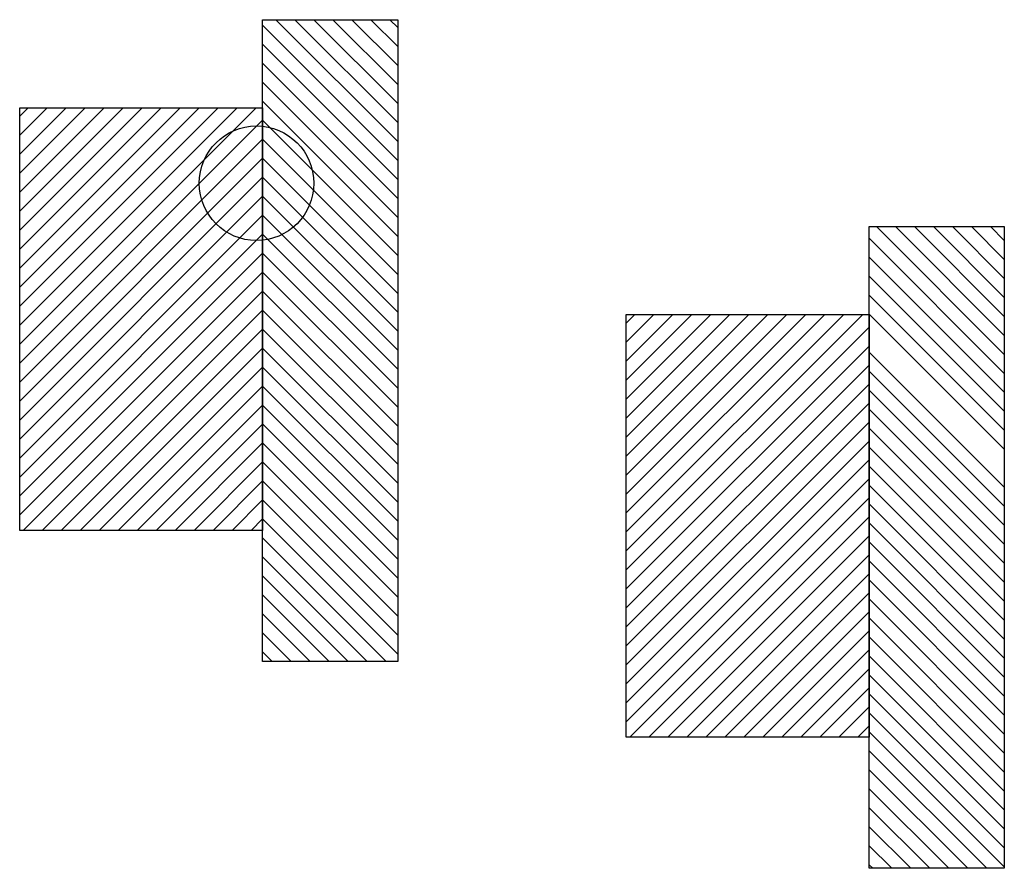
# Model space of a CAD drawing. Header units: inches. Extents: x 2.98 to 12.15, y -0.13 to 7.77.
import ezdxf

# ---------------------------------------------------------------- set-up
doc = ezdxf.new("R2010")
doc.units = ezdxf.units.IN
doc.header["$MEASUREMENT"] = 0

msp = doc.modelspace()

# ---------------------------------------------------------------- hatches: boundary and pattern name
h = msp.add_hatch()
h.set_pattern_fill('ANSI31', color=256, angle=90, style=0)
h.set_pattern_definition([(135, (5.24295, 5.59651), (-0.0883883, -0.0883883), [])])
h.paths.add_polyline_path([(6.5013, 7.7702), (5.243, 7.7702), (5.243, 1.7945), (6.5013, 1.7945)])
h = msp.add_hatch()
h.set_pattern_fill('ANSI31', color=256, style=0)
h.paths.add_polyline_path([(5.243, 6.9504), (2.9816, 6.9504), (2.9816, 3.0152), (5.243, 3.0152)])

# ---------------------------------------------------------------- linework, layer by layer
for p, q in [((12.15, 4.6541), (10.96, 5.8441)), ((12.15, 4.8309), (11.1368, 5.8441)), ((12.15, 5.0077), (11.3136, 5.8441)), ((12.15, 5.1844), (11.4903, 5.8441)), ((12.15, 5.3612), (11.6671, 5.8441)), ((12.15, 5.538), (11.8439, 5.8441)), ((12.15, 5.7148), (12.0207, 5.8441)), ((12.15, 4.4773), (10.8917, 5.7356)), ((12.15, 4.3006), (10.8917, 5.5589)), ((12.15, 4.1238), (10.8917, 5.3821)), ((12.15, 3.947), (10.8917, 5.2053)), ((8.6304, 4.9446), (8.7101, 5.0243)), ((8.6304, 4.7678), (8.8869, 5.0243)), ((8.6304, 4.5911), (9.0636, 5.0243)), ((8.6304, 4.4143), (9.2404, 5.0243)), ((8.6304, 4.2375), (9.4172, 5.0243)), ((8.6304, 4.0607), (9.594, 5.0243)), ((8.6304, 3.884), (9.7708, 5.0243)), ((8.6304, 3.7072), (9.9475, 5.0243)), ((8.6304, 3.5304), (10.1243, 5.0243)), ((8.6304, 3.3536), (10.3011, 5.0243)), ((8.6304, 3.1769), (10.4779, 5.0243)), ((8.6304, 3.0001), (10.6546, 5.0243)), ((8.6304, 2.8233), (10.8314, 5.0243)), ((12.15, 3.7702), (10.8917, 5.0285)), ((8.6304, 2.6465), (10.8917, 4.9078)), ((8.6304, 2.4698), (10.8917, 4.7311)), ((12.15, 3.4167), (10.8917, 4.675)), ((8.6304, 2.293), (10.8917, 4.5543)), ((12.15, 3.2399), (10.8917, 4.4982)), ((8.6304, 2.1162), (10.8917, 4.3775)), ((12.15, 3.0631), (10.8917, 4.3214)), ((8.6304, 1.9394), (10.8917, 4.2007)), ((12.15, 2.8863), (10.8917, 4.1446)), ((8.6304, 1.7626), (10.8917, 4.024)), ((12.15, 2.7096), (10.8917, 3.9679)), ((8.6304, 1.5859), (10.8917, 3.8472)), ((12.15, 2.5328), (10.8917, 3.7911)), ((8.6304, 1.4091), (10.8917, 3.6704)), ((12.15, 2.356), (10.8917, 3.6143)), ((8.6304, 1.2323), (10.8917, 3.4936)), ((12.15, 2.1792), (10.8917, 3.4375)), ((8.664, 1.0891), (10.8917, 3.3168)), ((12.15, 2.0025), (10.8917, 3.2608)), ((8.8407, 1.0891), (10.8917, 3.1401)), ((12.15, 1.8257), (10.8917, 3.084)), ((9.0175, 1.0891), (10.8917, 2.9633)), ((12.15, 1.6489), (10.8917, 2.9072)), ((9.1943, 1.0891), (10.8917, 2.7865)), ((12.15, 1.4721), (10.8917, 2.7304)), ((9.3711, 1.0891), (10.8917, 2.6097)), ((12.15, 1.2953), (10.8917, 2.5537)), ((9.5478, 1.0891), (10.8917, 2.433)), ((12.15, 1.1186), (10.8917, 2.3769)), ((9.7246, 1.0891), (10.8917, 2.2562)), ((12.15, 0.9418), (10.8917, 2.2001)), ((9.9014, 1.0891), (10.8917, 2.0794)), ((12.15, 0.765), (10.8917, 2.0233)), ((10.0782, 1.0891), (10.8917, 1.9026)), ((12.15, 0.5882), (10.8917, 1.8465)), ((10.2549, 1.0891), (10.8917, 1.7259)), ((12.15, 0.4115), (10.8917, 1.6698)), ((10.4317, 1.0891), (10.8917, 1.5491)), ((12.15, 0.2347), (10.8917, 1.493)), ((10.6085, 1.0891), (10.8917, 1.3723)), ((12.15, 0.0579), (10.8917, 1.3162)), ((10.7853, 1.0891), (10.8917, 1.1955)), ((12.15, -0.1189), (10.8917, 1.1394)), ((11.986, -0.1316), (10.8917, 0.9627)), ((11.8092, -0.1316), (10.8917, 0.7859)), ((11.6324, -0.1316), (10.8917, 0.6091)), ((11.4556, -0.1316), (10.8917, 0.4323)), ((11.2789, -0.1316), (10.8917, 0.2556)), ((11.1021, -0.1316), (10.8917, 0.0788)), ((10.9253, -0.1316), (10.8917, -0.098))]:
    msp.add_line(p, q)
for points in [[(5.243, 7.7702), (6.5013, 7.7702), (6.5013, 1.7945), (5.243, 1.7945)], [(2.9816, 6.9504), (5.243, 6.9504), (5.243, 3.0152), (2.9816, 3.0152)], [(10.8917, 5.8441), (12.15, 5.8441), (12.15, -0.1316), (10.8917, -0.1316)], [(8.6304, 5.0243), (10.8917, 5.0243), (10.8917, 1.0891), (8.6304, 1.0891)]]:
    msp.add_lwpolyline(points, close=True)
msp.add_circle((5.1869, 6.2475), 0.5333)

doc.saveas('drawing.dxf')
